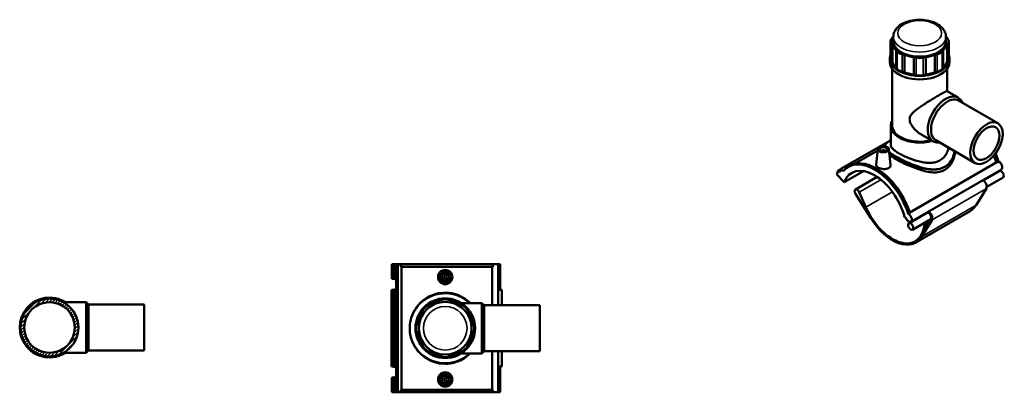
# Model space of a CAD drawing. Header units: millimetres. Extents: x -80 to 1278, y -131 to 1543.
# Tile 7 of 7: x -75 to 1278, y 1031 to 1543. Entities that reach past the tile are written whole.
import ezdxf

# ---------------------------------------------------------------- set-up
doc = ezdxf.new("R2010")
doc.units = ezdxf.units.MM
for name, color, linetype, lineweight in [('Hatch (ANSI)', 7, 'Continuous', 18), ('Visible (ANSI)', 7, 'Continuous', 50), ('Visible Narrow (ANSI)', 7, 'Continuous', 35)]:
    doc.layers.add(name, color=color, linetype=linetype, lineweight=lineweight)

msp = doc.modelspace()

# ---------------------------------------------------------------- hatches: boundary and pattern name
at = {"layer": 'Hatch (ANSI)'}
h = msp.add_hatch(dxfattribs=at)
h.set_pattern_fill('ANSI31', color=256, scale=25.4, style=0)
h.set_pattern_definition([(45, (0, 0), (-2.245064, 2.245064), [])])
edge = h.paths.add_edge_path()
edge.add_ellipse((-34.5, 1120), major_axis=(0, 39.8), ratio=1, start_angle=0, end_angle=360)
edge = h.paths.add_edge_path(flags=0)
edge.add_ellipse((-34.5, 1120), major_axis=(0, 34.8), ratio=1, start_angle=0, end_angle=360)

# ---------------------------------------------------------------- linework, layer by layer
at = {"layer": 'Visible (ANSI)'}
for p, q in [((1122.9, 1516), (1124.4, 1518)), ((1125.7, 1513.2), (1125.7, 1519.3)), ((1198.1, 1513.2), (1198.1, 1519.3)), ((1199.5, 1518), (1200.9, 1516)), ((1122, 1513.2), (1122, 1489.3)), ((1124.4, 1508.5), (1122.9, 1510.5)), ((1124.4, 1508.5), (1124.4, 1484.6)), ((1200.9, 1510.5), (1199.5, 1508.5)), ((1199.5, 1484.6), (1199.5, 1508.5)), ((1201.8, 1513.2), (1201.8, 1489.3)), ((1121, 1484.6), (1121, 1489.3)), ((1129.5, 1477.4), (1129.5, 1501.3)), ((1131, 1499.3), (1129.5, 1501.3)), ((1141.2, 1494.5), (1137.7, 1495.4)), ((1141.2, 1494.5), (1141.2, 1470.6)), ((1153.7, 1467.7), (1153.7, 1491.5)), ((1157.1, 1490.7), (1153.7, 1491.5)), ((1170.2, 1491.5), (1166.7, 1490.7)), ((1170.2, 1491.5), (1170.2, 1467.7)), ((1186.1, 1495.4), (1182.6, 1494.5)), ((1182.6, 1470.6), (1182.6, 1494.5)), ((1194.3, 1501.3), (1192.9, 1499.3)), ((1194.3, 1501.3), (1194.3, 1477.4)), ((1202.9, 1484.6), (1202.9, 1489.3)), ((1124.4, 1484.6), (1122.9, 1486.6)), ((1131, 1475.4), (1129.5, 1477.4)), ((1194.3, 1477.4), (1192.9, 1475.4)), ((1200.9, 1486.6), (1199.5, 1484.6)), ((1124.1, 1397.1), (1124.1, 1475.5)), ((1141.2, 1470.6), (1137.7, 1471.5)), ((1157.1, 1466.8), (1153.7, 1467.7)), ((1170.2, 1467.7), (1166.7, 1466.8)), ((1186.1, 1471.5), (1182.6, 1470.6)), ((1199.7, 1444.6), (1199.7, 1475.5)), ((1199.6, 1444.6), (1214.9, 1435.8)), ((1215.5, 1431.8), (1269.6, 1400.6)), ((1122.1, 1370.9), (1122.1, 1397.1)), ((1164.9, 1384.6), (1180.2, 1375.8)), ((1121.7, 1377.1), (1053.7, 1337.8)), ((1184, 1377.2), (1238.1, 1346)), ((1104.4, 1363.2), (1072.5, 1344.8)), ((1104.6, 1365.3), (1102.3, 1343.6)), ((1110.1, 1362.3), (1110.1, 1362.5)), ((1114.1, 1362.3), (1114.1, 1362.5)), ((1119.6, 1365.3), (1121.9, 1343.7)), ((1063.6, 1340.8), (1066.1, 1342.2)), ((1148.4, 1278.2), (1267.3, 1346.9)), ((1268, 1346.6), (1270.5, 1348.1)), ((1047.8, 1330), (1049.9, 1335.5)), ((1047.8, 1330), (1058.2, 1319.6)), ((1053.6, 1337.6), (1049.9, 1335.5)), ((1049.9, 1335.5), (1052, 1333.4)), ((1052, 1333.4), (1053.7, 1337.8)), ((1053.7, 1337.8), (1056.6, 1334.8)), ((1058.2, 1319.6), (1084.6, 1334.9)), ((1103.4, 1326.9), (1073.5, 1309.6)), ((1274.2, 1337.3), (1149.7, 1265.4)), ((1271.5, 1335), (1249.1, 1322)), ((1276.5, 1326.3), (1254.1, 1313.4)), ((1073.6, 1303.6), (1094.6, 1270.3)), ((1087.9, 1285.2), (1078.9, 1305.9)), ((1253.6, 1311), (1239.6, 1288.1)), ((1146.1, 1276.2), (1148.5, 1277.6)), ((1171.9, 1277.5), (1147.1, 1263.1)), ((1231.4, 1279.9), (1156.8, 1236.8)), ((1141.2, 1271.7), (1142.5, 1271.5)), ((1177.3, 1269), (1152.1, 1254.4)), ((1165, 1245), (1178.9, 1267.9)), ((1168.7, 1264.1), (1168.6, 1263)), ((1177.6, 1269.5), (1169.5, 1256.2)), ((1169.5, 1256.2), (1170.2, 1264.9)), ((436.1, 1207), (439.1, 1207)), ((436.1, 1207), (436.1, 1186.8)), ((439.1, 1207), (442.1, 1207)), ((439.1, 1207), (439.1, 1186.8)), ((442.1, 1207), (444.5, 1207)), ((442.1, 1207), (442.1, 1186.7)), ((444.5, 1207), (448.7, 1207)), ((444.5, 1207), (444.5, 1031)), ((575.1, 1207), (448.7, 1207)), ((448.7, 1207), (448.7, 1203.5)), ((582.2, 1207), (575.1, 1207)), ((575.1, 1203.5), (575.1, 1207)), ((585.1, 1207), (582.2, 1207)), ((582.2, 1207), (582.2, 1150.5)), ((585.1, 1207), (585.1, 1171.8)), ((575.1, 1203.5), (448.7, 1203.5)), ((449.6, 1203.5), (449.6, 1034.5)), ((574.1, 1150.5), (574.1, 1203.5)), ((436.1, 1186.8), (439.1, 1186.8)), ((439.1, 1186.8), (440.9, 1186.8)), ((442.1, 1186.7), (442.1, 1171.9)), ((436.1, 1171.8), (435.8, 1171.8)), ((435.8, 1171.8), (435.8, 1066.2)), ((436.1, 1171.8), (436.1, 1066.2)), ((439.1, 1171.8), (436.1, 1171.8)), ((439.1, 1171.8), (439.1, 1066.2)), ((440.9, 1171.8), (439.1, 1171.8)), ((442.1, 1171.9), (442.1, 1066.1)), ((587.2, 1171.8), (582.2, 1171.8)), ((587.2, 1171.8), (587.2, 1150.5)), ((-14.9, 1154.7), (15.9, 1154.7)), ((15.9, 1085.3), (15.9, 1154.7)), ((19, 1151.5), (15.9, 1154.7)), ((19, 1088.5), (19, 1151.5)), ((19, 1151.5), (95.5, 1151.5)), ((95.5, 1088.5), (95.5, 1151.5)), ((485.4, 1149.9), (488.8, 1151.4)), ((501.3, 1156.5), (504.8, 1158)), ((514.3, 1158), (517.8, 1156.5)), ((530.3, 1151.4), (533.7, 1149.9)), ((531.4, 1153.6), (560, 1153.6)), ((560, 1084.3), (560, 1153.6)), ((563.1, 1150.5), (560, 1153.6)), ((477.2, 1139.7), (478.6, 1143.2)), ((540.5, 1143.2), (541.9, 1139.7)), ((563.1, 1087.5), (563.1, 1150.5)), ((563.1, 1150.5), (639.6, 1150.5)), ((639.6, 1087.5), (639.6, 1150.5)), ((470.6, 1123.8), (472, 1127.2)), ((547.1, 1127.2), (548.5, 1123.8)), ((472, 1110.7), (470.6, 1114.2)), ((548.5, 1114.2), (547.1, 1110.7)), ((478.6, 1094.8), (477.2, 1098.3)), ((541.9, 1098.3), (540.5, 1094.8)), ((-14.9, 1085.3), (15.9, 1085.3)), ((19, 1088.5), (15.9, 1085.3)), ((19, 1088.5), (95.5, 1088.5)), ((488.8, 1086.6), (485.4, 1088)), ((533.7, 1088), (530.3, 1086.6)), ((531.4, 1084.3), (560, 1084.3)), ((563.1, 1087.5), (560, 1084.3)), ((563.1, 1087.5), (639.6, 1087.5)), ((574.1, 1034.5), (574.1, 1087.5)), ((582.2, 1087.5), (582.2, 1031)), ((587.2, 1087.5), (587.2, 1066.2)), ((504.8, 1080), (501.3, 1081.4)), ((517.8, 1081.4), (514.3, 1080)), ((435.8, 1066.2), (436.1, 1066.2)), ((436.1, 1066.2), (439.1, 1066.2)), ((439.1, 1066.2), (440.9, 1066.2)), ((442.1, 1066.1), (442.1, 1051.3)), ((582.2, 1066.2), (587.2, 1066.2)), ((585.1, 1066.2), (585.1, 1031)), ((436.1, 1051.2), (436.1, 1031)), ((439.1, 1051.2), (436.1, 1051.2)), ((439.1, 1051.2), (439.1, 1031)), ((440.9, 1051.2), (439.1, 1051.2)), ((442.1, 1051.3), (442.1, 1031)), ((436.1, 1031), (439.1, 1031)), ((439.1, 1031), (442.1, 1031)), ((442.1, 1031), (444.5, 1031)), ((444.5, 1031), (448.7, 1031)), ((448.7, 1034.5), (448.7, 1031)), ((575.1, 1034.5), (448.7, 1034.5)), ((575.1, 1031), (448.7, 1031)), ((575.1, 1031), (575.1, 1034.5)), ((575.1, 1031), (582.2, 1031)), ((582.2, 1031), (585.1, 1031))]:
    msp.add_line(p, q, dxfattribs=at)
for centre, radius in [((509.6, 1189.4), 7.5), ((509.6, 1189.4), 5), ((509.6, 1189.4), 2), ((-34.5, 1120), 39.8), ((-34.5, 1120), 34.8), ((509.6, 1119), 41), ((509.6, 1119), 36.2), ((509.6, 1048.6), 7.5), ((509.6, 1048.6), 5), ((509.6, 1048.6), 2)]:
    msp.add_circle(centre, radius, dxfattribs=at)
for centre, radius, start, end in [((-34.5, 1120), 41, 57.7958, 302.2042), ((509.6, 1119), 38.4, 102.3865, 122.6135), ((509.6, 1146.4), 12.5, 67.5, 112.5), ((509.6, 1119), 38.4, 57.3865, 77.6135), ((509.6, 1119), 38.4, 147.3865, 167.6135), ((490.2, 1138.4), 12.5, 112.5, 157.5), ((528.9, 1138.4), 12.5, 22.5, 67.5), ((509.6, 1119), 38.4, 12.3865, 32.6135), ((482.1, 1119), 12.5, 157.5, 202.5), ((537, 1119), 12.5, 337.5, 22.5), ((509.6, 1119), 38.4, 192.3865, 212.6135), ((509.6, 1119), 38.4, 327.3865, 347.6135), ((490.2, 1099.6), 12.5, 202.5, 247.5), ((509.6, 1119), 38.4, 237.3865, 257.6135), ((509.6, 1119), 38.4, 282.3865, 302.6135), ((528.9, 1099.6), 12.5, 292.5, 337.5), ((509.6, 1091.6), 12.5, 247.5, 292.5)]:
    msp.add_arc(centre, radius, start, end, dxfattribs=at)
for centre, major_axis, ratio, start_param, end_param in [((1161.9, 1513.2), (-38.4, 0), 0.57735, 5.937611, 6.067), ((1161.9, 1513.2), (38.4, 0), 0.57735, 0.216185, 0.345574), ((1134.5, 1513.2), (-12.5, 0), 0.57735, 5.890486, 6.675884), ((1161.9, 1513.2), (-38.4, 0), 0.57735, 0.216185, 0.569213), ((1161.9, 1513.2), (-36.2, 0), 0.57735, 0, 3.141593), ((1161.9, 1513.2), (38.4, 0), 0.57735, 5.713972, 6.067), ((1189.3, 1513.2), (12.5, 0), 0.57735, 5.890486, 6.675884), ((1161.9, 1489.3), (-41, 0), 0.57735, 6.058435, 9.649528), ((1134.5, 1489.3), (-12.5, 0), 0.57735, 0, 0.392699), ((1142.5, 1502), (-12.5, 0), 0.57735, 0.392699, 1.178097), ((1161.9, 1513.2), (38.4, 0), 0.57735, 4.143176, 4.496204), ((1161.9, 1497.4), (-12.5, 0), 0.57735, 1.178097, 1.963495), ((1161.9, 1513.2), (38.4, 0), 0.57735, 4.928574, 5.281602), ((1181.3, 1502), (12.5, 0), 0.57735, 5.105088, 5.890486), ((1189.3, 1489.3), (12.5, 0), 0.57735, 5.890486, 6.283185), ((1161.9, 1484.6), (-41, 0), 0.57735, 0, 3.141593), ((1161.9, 1489.3), (-38.4, 0), 0.57735, 0.216185, 0.569213), ((1161.9, 1489.3), (38.4, 0), 0.57735, 5.713972, 6.067), ((1142.5, 1478.1), (-12.5, 0), 0.57735, 0.392699, 1.178097), ((1161.9, 1489.3), (38.4, 0), 0.57735, 4.143176, 4.496204), ((1161.9, 1473.5), (-12.5, 0), 0.57735, 1.178097, 1.963495), ((1161.9, 1489.3), (38.4, 0), 0.57735, 4.928574, 5.281602), ((1181.3, 1478.1), (12.5, 0), 0.57735, 5.105088, 5.890486), ((1197.6, 1405.8), (17.3, 30), 0.57735, 5.853486, 9.854478), ((1199.8, 1404.5), (15.7, 27.3), 0.57735, 0, 3.141593), ((1161.9, 1397.1), (-39.8, 0), 0.57735, 5.964821, 8.302584), ((1161.9, 1397.1), (-37.8, 0), 0.57735, 0, 2.000811), ((1112.1, 1362.5), (-2, 0), 0.57735, 2.963882, 6.460896), ((1221.7, 1348.6), (-35.6, 61.7), 0.57735, 4.36375, 4.505909), ((1221.7, 1348.6), (36.1, -62.6), 0.57735, 1.218975, 1.370299), ((1224.1, 1350), (36.1, -62.6), 0.57735, 1.218975, 1.387205), ((1099.7, 1278.2), (-36.1, 62.6), 0.57735, 4.360567, 6.49976), ((1102.2, 1279.6), (-36.1, 62.6), 0.57735, 4.360567, 6.283185), ((1268.6, 1341.2), (3.13, -5.41), 0.57735, 2.484734, 2.649036), ((1271.1, 1342.7), (3.13, -5.41), 0.57735, 0, 2.484734), ((1099.7, 1278.2), (-31.3, 54.1), 0.57735, 4.276057, 6.719518), ((1274, 1330.6), (-2.5, 4.33), 0.57735, 3.141593, 6.283185), ((1249.1, 1316.3), (3.54, -6.13), 0.57735, 0.306402, 2.494051), ((1076, 1305.3), (-2.5, 4.33), 0.57735, 4.519581, 7.920753), ((1199.2, 1335.7), (32.2, -55.8), 0.57735, 0, 0.306402), ((1124.6, 1292.6), (31.3, -54.1), 0.57735, 4.519581, 6.988135), ((1146.6, 1270.8), (3.13, -5.41), 0.57735, 4.276057, 8.767919), ((1174.4, 1273.1), (3.54, -6.13), 0.57735, 3.789135, 3.923557), ((1125.2, 1301.7), (-31.3, 54.1), 0.57735, 3.923003, 3.923557), ((1174.4, 1273.1), (2.5, -4.33), 0.57735, 0.306402, 3.141593), ((1174.4, 1273.1), (3.54, -6.13), 0.57735, 0.306402, 2.494051), ((1124.6, 1292.6), (32.2, -55.8), 0.57735, 4.77916, 6.589588), ((437.9, 1179.3), (0, 7.5), 0.939693, 5.650517, 6.283185), ((440.9, 1179.3), (0, 7.5), 0.939693, 6.115737, 6.283185), ((437.9, 1179.3), (0, -7.5), 0.939693, 0, 0.632668), ((440.9, 1179.3), (0, -7.5), 0.939693, 0, 0.167448), ((437.9, 1058.7), (0, 7.5), 0.939693, 5.650517, 6.283185), ((440.9, 1058.7), (0, 7.5), 0.939693, 6.115737, 6.283185), ((437.9, 1058.7), (0, -7.5), 0.939693, 0, 0.632668), ((440.9, 1058.7), (0, -7.5), 0.939693, 0, 0.167448)]:
    msp.add_ellipse(centre, major_axis=major_axis, ratio=ratio, start_param=start_param, end_param=end_param, dxfattribs=at)
for centre, major_axis in [((1253.8, 1373.3), (15.7, 27.3)), ((1253.8, 1373.3), (12.6, 21.8)), ((1112.1, 1365), (7.5, 0)), ((1112.1, 1365), (5, 0)), ((1149.6, 1258.8), (-2.5, 4.33))]:
    msp.add_ellipse(centre, major_axis=major_axis, ratio=0.57735, dxfattribs=at)
for points, knots in [([(1198.1, 1519.3), (1198.1, 1521.6), (1197.6, 1523.8), (1195.7, 1528.2), (1194.3, 1530.3), (1190.3, 1534.3), (1187.8, 1536.2), (1181.7, 1539.3), (1178.3, 1540.5), (1170.9, 1542.2), (1167.1, 1542.7), (1159.3, 1542.9), (1155.4, 1542.6), (1148, 1541.2), (1144.4, 1540.2), (1137.9, 1537.3), (1134.9, 1535.4), (1130.1, 1531.1), (1128.2, 1528.6), (1126.2, 1523.7), (1125.7, 1521.5), (1125.7, 1519.3)], [0.785398, 0.785398, 0.785398, 0.785398, 1.030284, 1.030284, 1.299795, 1.299795, 1.622545, 1.622545, 1.971777, 1.971777, 2.318862, 2.318862, 2.663071, 2.663071, 3.009174, 3.009174, 3.358996, 3.358996, 3.689834, 3.689834, 3.926991, 3.926991, 3.926991, 3.926991]), ([(1164.9, 1384.6), (1162.9, 1385.8), (1160.9, 1387.2), (1157.1, 1390.4), (1155.3, 1392.1), (1152.1, 1395.9), (1150.8, 1397.9), (1148.7, 1401.9), (1148.1, 1404), (1148.1, 1408.2), (1148.7, 1409.9), (1150.8, 1413.2), (1152.1, 1414.7), (1155.3, 1417.6), (1157.1, 1419), (1160.9, 1421.9), (1162.9, 1423.3), (1166.8, 1425.9), (1168.8, 1427.2), (1172.9, 1429.8), (1175, 1431.1), (1179.2, 1433.7), (1181.3, 1434.9), (1185.1, 1437.2), (1187, 1438.3), (1190.3, 1440.2), (1191.8, 1441.1), (1194.5, 1442.5), (1195.6, 1443.1), (1197.4, 1444), (1198.1, 1444.4), (1199.1, 1444.7), (1199.4, 1444.7), (1199.6, 1444.6)], [8.698151, 8.698151, 8.698151, 8.698151, 9.466147, 9.466147, 10.234142, 10.234142, 11.002138, 11.002138, 11.770133, 11.770133, 12.538129, 12.538129, 13.306124, 13.306124, 14.07412, 14.07412, 14.842116, 14.842116, 15.545387, 15.545387, 16.248658, 16.248658, 16.951929, 16.951929, 17.6552, 17.6552, 18.358471, 18.358471, 19.061742, 19.061742, 19.765013, 19.765013, 20.468284, 20.468284, 20.468284, 20.468284]), ([(1113.3, 1369.3), (1113.4, 1369.5), (1113.5, 1369.8), (1113.8, 1370.4), (1114.1, 1370.8), (1114.7, 1371.7), (1115.1, 1372.1), (1116, 1373), (1116.5, 1373.4), (1117.6, 1374.3), (1118.2, 1374.7), (1119.3, 1375.5), (1119.9, 1375.9), (1121.1, 1376.7), (1121.6, 1377), (1122.1, 1377.3)], [27.184462, 27.184462, 27.184462, 27.184462, 27.408128, 27.408128, 27.791916, 27.791916, 28.229015, 28.229015, 28.671201, 28.671201, 29.075377, 29.075377, 29.439954, 29.439954, 29.720857, 29.720857, 29.720857, 29.720857]), ([(1190.1, 1349.8), (1188.2, 1348.7), (1186.2, 1347.9), (1181.8, 1346.7), (1179.4, 1346.4), (1174.6, 1346.1), (1172, 1346.3), (1166.9, 1346.9), (1164.4, 1347.3), (1159.5, 1348.5), (1156.9, 1349.2), (1151.8, 1350.9), (1149.3, 1351.8), (1144.4, 1353.8), (1142, 1354.8), (1137.6, 1357), (1135.6, 1358.1), (1132, 1360.1), (1130.3, 1361.2), (1127.3, 1363.3), (1126.1, 1364.3), (1124.1, 1366.3), (1123.3, 1367.3), (1122.3, 1369.2), (1122.1, 1370), (1122.1, 1370.9)], [0, 0, 0, 0, 0.768598, 0.768598, 1.537197, 1.537197, 2.305795, 2.305795, 3.074393, 3.074393, 3.840234, 3.840234, 4.606075, 4.606075, 5.371916, 5.371916, 6.137756, 6.137756, 6.903597, 6.903597, 7.669438, 7.669438, 8.435279, 8.435279, 9.201119, 9.201119, 9.201119, 9.201119]), ([(1196.4, 1336.6), (1194.2, 1335.2), (1191.6, 1334.3), (1186.2, 1333.2), (1183.3, 1333), (1177.3, 1333.2), (1174.2, 1333.7), (1168, 1335), (1164.9, 1335.9), (1159, 1337.8), (1155.9, 1338.9), (1149.7, 1341.3), (1146.6, 1342.7), (1140.5, 1345.4), (1137.6, 1346.9), (1132.2, 1349.7), (1129.6, 1351.1), (1125.1, 1353.7), (1123.1, 1354.9), (1121, 1356.3), (1120.8, 1356.5), (1120.5, 1356.6)], [0, 0, 0, 0, 0.966983, 0.966983, 1.933965, 1.933965, 2.900948, 2.900948, 3.867931, 3.867931, 4.822608, 4.822608, 5.777286, 5.777286, 6.731963, 6.731963, 7.686641, 7.686641, 8.641318, 8.641318, 8.767849, 8.767849, 8.767849, 8.767849]), ([(1201.5, 1367.2), (1201.3, 1366.4), (1201.2, 1365.6), (1200.5, 1362.7), (1199.7, 1360.7), (1197.7, 1356.9), (1196.5, 1355.2), (1193.5, 1352.1), (1191.9, 1350.8), (1190.1, 1349.8)], [21.942341, 21.942341, 21.942341, 21.942341, 22.245231, 22.245231, 23.013829, 23.013829, 23.782427, 23.782427, 24.551026, 24.551026, 24.551026, 24.551026]), ([(1210.6, 1361.9), (1210.5, 1360.2), (1210.2, 1358.4), (1209.3, 1353.9), (1208.4, 1351.2), (1205.9, 1346.1), (1204.4, 1343.7), (1200.8, 1339.6), (1198.7, 1337.9), (1196.4, 1336.6)], [27.246076, 27.246076, 27.246076, 27.246076, 27.845615, 27.845615, 28.812597, 28.812597, 29.77958, 29.77958, 30.746563, 30.746563, 30.746563, 30.746563]), ([(1119.1, 1339), (1118.2, 1338.5), (1117.1, 1338.1), (1114.7, 1337.6), (1113.4, 1337.5), (1110.9, 1337.7), (1109.6, 1337.9), (1107.2, 1338.6), (1106.1, 1339), (1104.3, 1340.1), (1103.6, 1340.7), (1102.6, 1342), (1102.3, 1342.6), (1102.3, 1343.4), (1102.3, 1343.5), (1102.3, 1343.6)], [2.965328, 2.965328, 2.965328, 2.965328, 3.336258, 3.336258, 3.707188, 3.707188, 4.07759, 4.07759, 4.447992, 4.447992, 4.818395, 4.818395, 5.188797, 5.188797, 5.24801, 5.24801, 5.24801, 5.24801]), ([(1121.9, 1343.7), (1122, 1343.5), (1122, 1343.4), (1122, 1342.5), (1121.7, 1341.6), (1120.7, 1340.1), (1120, 1339.5), (1119.1, 1339)], [8.0926275, 8.0926275, 8.0926275, 8.0926275, 8.1541253, 8.1541253, 8.525055, 8.525055, 8.8959848, 8.8959848, 8.8959848, 8.8959848]), ([(519.4, 1189.4), (519.4, 1188.1), (519.2, 1186.8), (518.1, 1184.4), (517.4, 1183.3), (515.6, 1181.6), (514.5, 1180.8), (512.1, 1179.8), (510.8, 1179.6), (508.3, 1179.6), (507, 1179.8), (504.6, 1180.8), (503.5, 1181.6), (501.7, 1183.3), (501, 1184.4), (499.9, 1186.8), (499.7, 1188.1), (499.7, 1190.6), (499.9, 1191.9), (501, 1194.4), (501.7, 1195.5), (503.5, 1197.2), (504.6, 1197.9), (507, 1198.9), (508.3, 1199.2), (510.8, 1199.2), (512.1, 1198.9), (514.5, 1197.9), (515.6, 1197.2), (517.4, 1195.5), (518.1, 1194.4), (519.2, 1191.9), (519.4, 1190.6), (519.4, 1189.4)], [0, 0, 0, 0, 0.37093, 0.37093, 0.74186, 0.74186, 1.112262, 1.112262, 1.482664, 1.482664, 1.853066, 1.853066, 2.223469, 2.223469, 2.594398, 2.594398, 2.965328, 2.965328, 3.336258, 3.336258, 3.707188, 3.707188, 4.07759, 4.07759, 4.447992, 4.447992, 4.818395, 4.818395, 5.188797, 5.188797, 5.559727, 5.559727, 5.930657, 5.930657, 5.930657, 5.930657]), ([(544, 1153.6), (540.5, 1157.1), (536.5, 1160), (527.9, 1164.5), (523.3, 1166.1), (513.4, 1167.9), (508.1, 1168.1), (497.4, 1166.6), (492.1, 1164.9), (482.2, 1159.8), (477.7, 1156.4), (470.4, 1148.5), (467.5, 1144.3), (463.5, 1135.8), (462.2, 1131.6), (460.6, 1122.6), (460.5, 1117.6), (461.8, 1107.2), (463.5, 1101.8), (468.5, 1091.9), (471.9, 1087.4), (479.5, 1080.2), (483.6, 1077.3), (492.3, 1073), (497, 1071.5), (506.8, 1070), (511.9, 1070), (522.3, 1071.5), (527.5, 1073.3), (536.6, 1078), (540.5, 1080.9), (544, 1084.3)], [-42.009645, -42.009645, -42.009645, -42.009645, -40.509639, -40.509639, -39.086403, -39.086403, -37.574761, -37.574761, -35.964493, -35.964493, -34.232885, -34.232885, -32.664135, -32.664135, -31.390729, -31.390729, -29.976579, -29.976579, -28.329374, -28.329374, -26.601872, -26.601872, -25.106207, -25.106207, -23.679066, -23.679066, -22.230193, -22.230193, -20.620691, -20.620691, -19.14141, -19.14141, -19.14141, -19.14141]), ([(519.4, 1048.6), (519.4, 1047.3), (519.2, 1046), (518.1, 1043.6), (517.4, 1042.5), (515.6, 1040.8), (514.5, 1040), (512.1, 1039), (510.8, 1038.8), (508.3, 1038.8), (507, 1039), (504.6, 1040), (503.5, 1040.8), (501.7, 1042.5), (501, 1043.6), (499.9, 1046), (499.7, 1047.3), (499.7, 1048.6), (499.7, 1049.8), (499.9, 1051.1), (501, 1053.6), (501.7, 1054.7), (503.5, 1056.4), (504.6, 1057.1), (507, 1058.1), (508.3, 1058.4), (510.8, 1058.4), (512.1, 1058.1), (514.5, 1057.1), (515.6, 1056.4), (517.4, 1054.7), (518.1, 1053.6), (519.2, 1051.1), (519.4, 1049.8), (519.4, 1048.6)], [2.965328, 2.965328, 2.965328, 2.965328, 3.336258, 3.336258, 3.707188, 3.707188, 4.07759, 4.07759, 4.447992, 4.447992, 4.818395, 4.818395, 5.188797, 5.188797, 5.559727, 5.559727, 5.930657, 5.930657, 5.930657, 6.301586, 6.301586, 6.672516, 6.672516, 7.042918, 7.042918, 7.413321, 7.413321, 7.783723, 7.783723, 8.154125, 8.154125, 8.525055, 8.525055, 8.895985, 8.895985, 8.895985, 8.895985])]:
    msp.add_open_spline(points, degree=3, knots=knots, dxfattribs=at)
at = {"layer": 'Visible Narrow (ANSI)'}
for p, q in [((1122.9, 1486.6), (1122.9, 1510.5)), ((1200.9, 1510.5), (1200.9, 1486.6)), ((1131, 1499.3), (1131, 1475.4)), ((1137.7, 1471.5), (1137.7, 1495.4)), ((1157.1, 1490.7), (1157.1, 1466.8)), ((1166.7, 1466.8), (1166.7, 1490.7)), ((1186.1, 1495.4), (1186.1, 1471.5)), ((1192.9, 1475.4), (1192.9, 1499.3)), ((1078.9, 1305.9), (1108.6, 1323)), ((1087.9, 1285.2), (1124.4, 1306.3)), ((1178.9, 1267.9), (1253.6, 1311)), ((1239.6, 1288.1), (1165, 1245))]:
    msp.add_line(p, q, dxfattribs=at)
msp.add_circle((509.6, 1119), 30, dxfattribs=at)
msp.add_ellipse((1161.9, 1524.4), major_axis=(30, 0), ratio=0.57735, dxfattribs=at)
for centre, major_axis, start_param, end_param in [((1161.9, 1519.3), (-36.2, 0), 0, 3.141593), ((1195.6, 1340.7), (-0.63, 1.08), 3.926991, 4.796653)]:
    msp.add_ellipse(centre, major_axis=major_axis, ratio=0.57735, start_param=start_param, end_param=end_param, dxfattribs=at)
for points, knots in [([(1113.9, 1369.2), (1114, 1370.5), (1114.8, 1371.7), (1117.6, 1374.3), (1119.5, 1375.7), (1122.1, 1377.3)], [26.868788, 26.868788, 26.868788, 26.868788, 28.329374, 28.329374, 29.703042, 29.703042, 29.703042, 29.703042]), ([(1196.1, 1341.2), (1193.6, 1339.7), (1190.8, 1338.7), (1184.4, 1337.5), (1180.9, 1337.5), (1172.8, 1338.2), (1168.3, 1339.2), (1158.5, 1342), (1153.2, 1344), (1143, 1348.3), (1138.1, 1350.6), (1129.8, 1355), (1126.2, 1357.1), (1122.1, 1359.7), (1121, 1360.5), (1120.1, 1361.2)], [15.287768, 15.287768, 15.287768, 15.287768, 16.350013, 16.350013, 17.546187, 17.546187, 18.969295, 18.969295, 20.620691, 20.620691, 22.230193, 22.230193, 23.679066, 23.679066, 24.273688, 24.273688, 24.273688, 24.273688]), ([(1120.3, 1358.9), (1121, 1358.4), (1121.6, 1358), (1125.3, 1355.6), (1128.9, 1353.5), (1137.3, 1349.1), (1142.3, 1346.7), (1152.6, 1342.5), (1158.1, 1340.6), (1168, 1337.8), (1172.6, 1336.9), (1180.8, 1336.3), (1184.5, 1336.4), (1191, 1337.7), (1193.8, 1338.7), (1196.4, 1340.2)], [-24.042984, -24.042984, -24.042984, -24.042984, -23.679066, -23.679066, -22.230193, -22.230193, -20.620691, -20.620691, -18.969295, -18.969295, -17.546187, -17.546187, -16.350013, -16.350013, -15.287768, -15.287768, -15.287768, -15.287768]), ([(1209.5, 1362.5), (1209, 1359.4), (1208.1, 1356.3), (1205.3, 1349.9), (1203.1, 1346.7), (1199, 1343), (1197.6, 1342), (1196.1, 1341.2)], [42.724605, 42.724605, 42.724605, 42.724605, 43.863625, 43.863625, 45.235008, 45.235008, 45.863303, 45.863303, 45.863303, 45.863303]), ([(1196.4, 1340.2), (1198, 1341.1), (1199.4, 1342.1), (1203.6, 1345.9), (1205.8, 1349.1), (1208.9, 1355.6), (1209.8, 1358.8), (1210.3, 1362.1)], [-45.863303, -45.863303, -45.863303, -45.863303, -45.235008, -45.235008, -43.863625, -43.863625, -42.696152, -42.696152, -42.696152, -42.696152]), ([(542.7, 1084.3), (539.5, 1081.4), (536, 1078.9), (527.4, 1074.4), (522.1, 1072.7), (511.8, 1071.2), (506.8, 1071.2), (497.1, 1072.8), (492.5, 1074.2), (483.8, 1078.4), (479.8, 1081.2), (472.3, 1088.2), (468.9, 1092.6), (463.9, 1102.3), (462.3, 1107.5), (461, 1117.7), (461.1, 1122.5), (462.6, 1131.3), (463.9, 1135.3), (467.9, 1143.6), (470.7, 1147.8), (477.9, 1155.4), (482.5, 1158.8), (492.3, 1163.7), (497.5, 1165.4), (508.1, 1166.8), (513.3, 1166.7), (523.1, 1164.9), (527.7, 1163.3), (535.9, 1159.2), (539.5, 1156.6), (542.7, 1153.6)], [19.275832, 19.275832, 19.275832, 19.275832, 20.620691, 20.620691, 22.230193, 22.230193, 23.679066, 23.679066, 25.106207, 25.106207, 26.601872, 26.601872, 28.329374, 28.329374, 29.976579, 29.976579, 31.390729, 31.390729, 32.664135, 32.664135, 34.232885, 34.232885, 35.964493, 35.964493, 37.574761, 37.574761, 39.086403, 39.086403, 40.509639, 40.509639, 41.875232, 41.875232, 41.875232, 41.875232])]:
    msp.add_open_spline(points, degree=3, knots=knots, dxfattribs=at)

doc.saveas('drawing.dxf')
